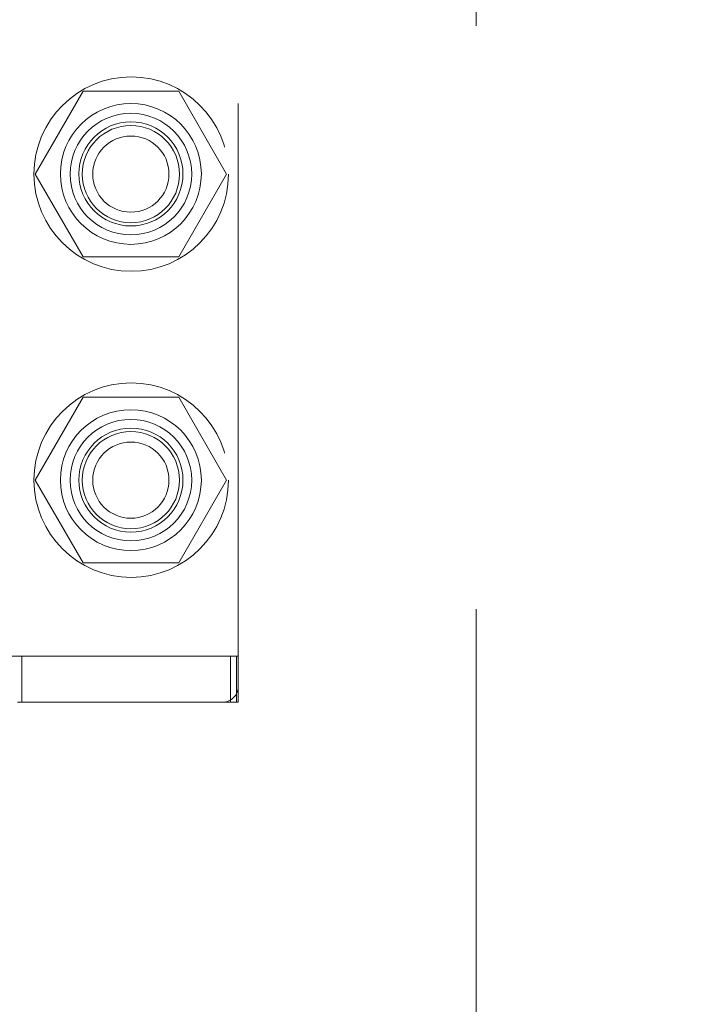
# Model space of a CAD drawing. Header units: inches. Extents: x 0.2 to 10.8, y 0.2 to 8.2.
# Tile 73 of 146: x 3.139 to 3.253, y 5.022 to 5.191. Entities that reach past the tile are written whole.
import ezdxf

# ---------------------------------------------------------------- set-up
doc = ezdxf.new("R2010")
doc.units = ezdxf.units.IN
doc.header["$MEASUREMENT"] = 0
doc.linetypes.add('HIDDEN', pattern=[0.07500000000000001, 0.05, -0.025])
doc.layers.add('DIMENSIONS', color=140, linetype='Continuous')
doc.styles.add('SLDTEXTSTYLE0', font='TXT', dxfattribs={"width": 0.7})
doc.dimstyles.new('SLDDIMSTYLE0', dxfattribs={"dimtxt": 0.0849609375, "dimasz": 0.13, "dimexe": 0, "dimexo": 0.0625, "dimgap": 0.021240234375, "dimtad": 0, "dimtih": 1, "dimtoh": 1, "dimlfac": 15, "dimrnd": 1e-09, "dimzin": 12, "dimdsep": 46, "dimtxsty": 'SLDTEXTSTYLE0', "dimsah": 1, "dimcen": 0.09, "dimadec": 0, "dimazin": 3, "dimtfac": 1, "dimtofl": 0, "dimtmove": 0, "dimatfit": 3, "dimfxl": 0, "dimfrac": 2, "dimtolj": 1, "dimtzin": 12, "dimarcsym": 0})

# ---------------------------------------------------------------- blocks, each defined once
blk = doc.blocks.new('_D')
at = {"layer": 'DIMENSIONS'}
for p, q in [((3.202962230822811, 5.338666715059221), (2.612633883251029, 5.338666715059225)), ((2.737633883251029, 5.338666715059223), (2.737633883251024, 4.529504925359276)), ((2.576059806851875, 4.37545398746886), (2.547529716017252, 4.37545398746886)), ((2.547529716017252, 4.37545398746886), (2.547529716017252, 4.240423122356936)), ((2.899207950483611, 4.37545398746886), (2.927738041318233, 4.37545398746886)), ((2.927738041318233, 4.37545398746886), (2.927738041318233, 4.240423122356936)), ((2.547529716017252, 4.240423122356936), (2.576059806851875, 4.240423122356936)), ((2.927738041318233, 4.240423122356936), (2.899207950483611, 4.240423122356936)), ((2.737633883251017, 3.346444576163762), (2.737633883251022, 4.221403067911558)), ((3.202962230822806, 3.34644457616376), (2.612633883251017, 3.346444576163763))]:
    blk.add_line(p, q, dxfattribs=at)
for points in [[(2.737633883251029, 5.338666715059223), (2.717633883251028, 5.208666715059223), (2.757633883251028, 5.208666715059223)], [(2.737633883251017, 3.346444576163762), (2.757633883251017, 3.476444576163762), (2.717633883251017, 3.476444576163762)]]:
    blk.add_solid(points, dxfattribs=at)
at = {"layer": 'DIMENSIONS', "char_height": 0.08333333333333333, "attachment_point": 1, "style": 'SLDTEXTSTYLE0'}
for s, insert in [('29.88', (2.576059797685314, 4.501896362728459)), ('759.0', (2.576059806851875, 4.3478454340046))]:
    blk.add_mtext(s, dxfattribs=dict(at, insert=insert))

msp = doc.modelspace()

# ---------------------------------------------------------------- linework, layer by layer
at = {"color": 7, "linetype": 'HIDDEN', "lineweight": 18}
for p, q in [((3.2169622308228, 3.389588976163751), (3.2169622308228, 5.295522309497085)), ((3.176146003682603, 5.07628924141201), (3.176146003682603, 5.199648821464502)), ((3.149574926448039, 5.17838897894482), (3.141376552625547, 5.16418897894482)), ((3.165971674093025, 5.17838897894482), (3.149574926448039, 5.17838897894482)), ((3.174170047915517, 5.16418897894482), (3.165971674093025, 5.17838897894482)), ((3.141376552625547, 5.16418897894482), (3.149574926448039, 5.14998897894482)), ((3.165971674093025, 5.14998897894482), (3.174170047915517, 5.16418897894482)), ((3.149574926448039, 5.14998897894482), (3.165971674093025, 5.14998897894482)), ((3.149574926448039, 5.125922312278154), (3.141376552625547, 5.111722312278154)), ((3.165971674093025, 5.125922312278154), (3.149574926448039, 5.125922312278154)), ((3.174170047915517, 5.111722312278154), (3.165971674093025, 5.125922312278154)), ((3.141376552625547, 5.111722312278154), (3.149574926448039, 5.097522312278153)), ((3.165971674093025, 5.097522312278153), (3.174170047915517, 5.111722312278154)), ((3.149574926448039, 5.097522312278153), (3.165971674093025, 5.097522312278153)), ((3.174833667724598, 5.081538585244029), (3.137038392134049, 5.081538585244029)), ((3.139080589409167, 5.073664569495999), (3.139080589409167, 5.081538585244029)), ((3.174833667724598, 5.081538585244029), (3.176146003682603, 5.081538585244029)), ((3.174833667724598, 5.073664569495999), (3.174833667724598, 5.081538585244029)), ((3.175860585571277, 5.073664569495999), (3.175860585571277, 5.081538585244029)), ((3.176146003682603, 5.073664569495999), (3.176146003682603, 5.07628924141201)), ((3.138350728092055, 5.073664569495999), (3.173521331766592, 5.073664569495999)), ((3.174833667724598, 5.073664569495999), (3.173521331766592, 5.073664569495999)), ((3.176146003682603, 5.073664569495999), (3.174833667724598, 5.073664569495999))]:
    msp.add_line(p, q, dxfattribs=at)
for centre, radius in [((3.157828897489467, 5.164188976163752), 0.01666666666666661), ((3.157773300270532, 5.164215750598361), 0.01207349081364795), ((3.157773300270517, 5.16418897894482), 0.01041666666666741), ((3.157773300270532, 5.164215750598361), 0.008923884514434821), ((3.157773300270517, 5.16418897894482), 0.008333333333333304), ((3.157773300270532, 5.16418897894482), 0.006530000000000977), ((3.157828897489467, 5.111722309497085), 0.0166666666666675), ((3.157773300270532, 5.11172231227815), 0.01207349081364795), ((3.157773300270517, 5.111722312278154), 0.01041666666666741), ((3.157773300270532, 5.11172231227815), 0.008923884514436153), ((3.157773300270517, 5.111722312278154), 0.008333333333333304), ((3.157773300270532, 5.111722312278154), 0.006529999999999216)]:
    msp.add_circle(centre, radius, dxfattribs=at)
msp.add_arc((3.173521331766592, 5.07628924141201), 0.00262467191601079, 270.0000000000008, 0, dxfattribs=at)

# ---------------------------------------------------------------- dimensions: what is measured, and where the dimension line sits
at = {"layer": 'DIMENSIONS'}
dim = msp.add_linear_dim(base=(2.737633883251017, 3.346444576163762), p1=(3.25296223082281, 5.338666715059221), p2=(3.252962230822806, 3.346444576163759), angle=90.0000000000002, dimstyle='SLDDIMSTYLE0', dxfattribs=at)
dim.commit()
dim.dimension.update_dxf_attribs({"geometry": '_D', "text_midpoint": (2.737633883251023, 4.375453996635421), "dimtype": 160})

doc.saveas('drawing.dxf')
